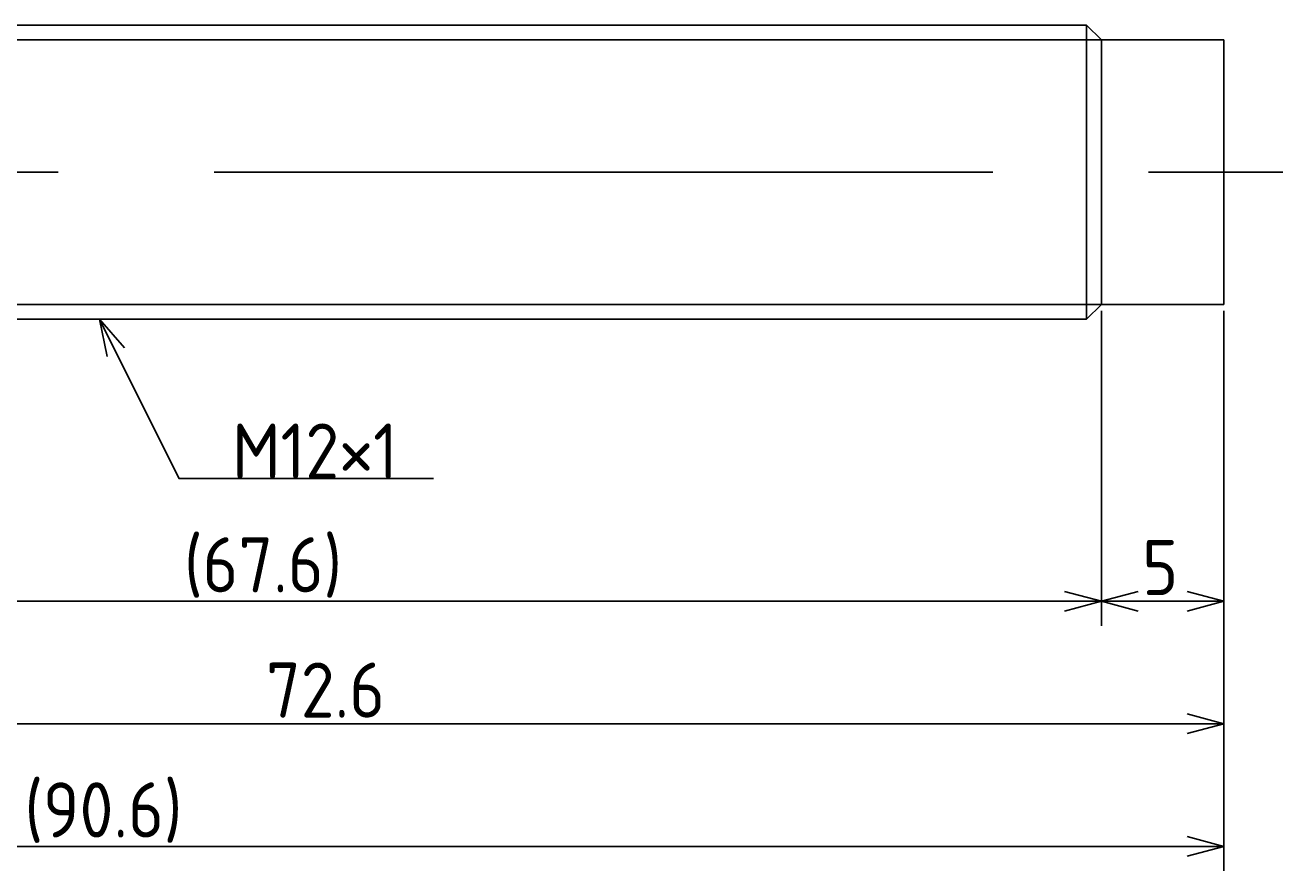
# Model space of a CAD drawing. Extents: x 138 to 298, y 142 to 184.
# Tile 4 of 4: x 246 to 298, y 142 to 176. Entities that reach past the tile are written whole.
import ezdxf

# ---------------------------------------------------------------- set-up
doc = ezdxf.new("R2010")
doc.units = 0
doc.linetypes.add('CENTER', pattern=[50.8, 31.75, -6.35, 6.35, -6.35])
doc.layers.get('0').update_dxf_attribs({"linetype": 'CONTINUOUS'})
doc.layers.get('DEFPOINTS').update_dxf_attribs({"linetype": 'CONTINUOUS'})
for name, color, linetype in [('図形', 7, 'CONTINUOUS'), ('図枠', 7, 'CONTINUOUS'), ('寸法_文字', 3, 'CONTINUOUS')]:
    doc.layers.add(name, color=color, linetype=linetype)
doc.layers.get('0').off()
doc.styles.add('DIMENSION', font='isocp.shx', dxfattribs={"bigfont": 'bigfont.shx'})
doc.dimstyles.get("Standard").update_dxf_attribs({"dimtxt": 0.18, "dimasz": 0.18, "dimexe": 0.18, "dimexo": 0.0625, "dimgap": 0.09, "dimtad": 0, "dimtih": 1, "dimtoh": 1, "dimzin": 0, "dimcen": 0.09, "dimazin": 3, "dimtfac": 1, "dimtofl": 0, "dimtmove": 0, "dimatfit": 3})

# ---------------------------------------------------------------- blocks, each defined once
blk = doc.blocks.new('_OPEN30')
at = {"color": 0, "linetype": 'BYBLOCK'}
for p, q in [((-1, 0.268), (0, 0)), ((0, 0), (-1, -0.268)), ((0, 0), (-1, 0))]:
    blk.add_line(p, q, dxfattribs=at)
blk = doc.blocks.new('*U14')
at = {"layer": '寸法_文字', "color": 3, "style": 'DIMENSION'}
blk.add_text('5', height=2.25, dxfattribs=at).set_placement((291.766, 152.75))
blk = doc.blocks.new('*D13')
at = {"layer": 'DEFPOINTS', "color": 0}
for p in [(290.1, 164.6), (295.1, 164.6), (290.1, 152.5)]:
    blk.add_point(p, dxfattribs=at)
at = {"layer": '寸法_文字', "color": 3}
for p, q in [((290.1, 164.35), (290.1, 151.5)), ((295.1, 164.35), (295.1, 151.5)), ((293.6, 152.5), (291.6, 152.5))]:
    blk.add_line(p, q, dxfattribs=at)
at = {"layer": '図枠'}
blk.add_blockref('*U14', (0, 0), dxfattribs=at)
at = {"layer": '寸法_文字', "color": 3, "xscale": 1.5, "yscale": 1.5, "zscale": 1.5, "rotation": 180}
blk.add_blockref('_OPEN30', (290.1, 152.5), dxfattribs=at)
at = {"layer": '寸法_文字', "color": 3, "xscale": 1.5, "yscale": 1.5, "zscale": 1.5}
blk.add_blockref('_OPEN30', (295.1, 152.5), dxfattribs=at)
blk = doc.blocks.new('*U16')
at = {"layer": '寸法_文字', "color": 3, "style": 'DIMENSION'}
blk.add_text('(67.6)', height=2.25, dxfattribs=at).set_placement((252.7, 152.8625))
blk = doc.blocks.new('*D15')
at = {"layer": 'DEFPOINTS', "color": 0}
for p in [(222.5, 165.1), (290.1, 164.6), (222.5, 152.5)]:
    blk.add_point(p, dxfattribs=at)
at = {"layer": '寸法_文字', "color": 3}
for p, q in [((222.5, 164.85), (222.5, 151.5)), ((290.1, 164.35), (290.1, 151.5)), ((288.6, 152.5), (224, 152.5))]:
    blk.add_line(p, q, dxfattribs=at)
at = {"layer": '図枠'}
blk.add_blockref('*U16', (0, 0), dxfattribs=at)
at = {"layer": '寸法_文字', "color": 3, "xscale": 1.5, "yscale": 1.5, "zscale": 1.5, "rotation": 180}
blk.add_blockref('_OPEN30', (222.5, 152.5), dxfattribs=at)
at = {"layer": '寸法_文字', "color": 3, "xscale": 1.5, "yscale": 1.5, "zscale": 1.5}
blk.add_blockref('_OPEN30', (290.1, 152.5), dxfattribs=at)
blk = doc.blocks.new('*U24')
at = {"layer": '寸法_文字', "color": 3, "style": 'DIMENSION'}
blk.add_text('72.6', height=2.25, dxfattribs=at).set_placement((256.044, 147.75))
blk = doc.blocks.new('*D23')
at = {"layer": 'DEFPOINTS', "color": 0}
for p in [(222.5, 165.147), (295.1, 164.6), (295.1, 147.5)]:
    blk.add_point(p, dxfattribs=at)
at = {"layer": '寸法_文字', "color": 3}
for p, q in [((222.5, 164.897), (222.5, 146.5)), ((295.1, 164.35), (295.1, 146.5)), ((224, 147.5), (293.6, 147.5))]:
    blk.add_line(p, q, dxfattribs=at)
at = {"layer": '図枠'}
blk.add_blockref('*U24', (0, 0), dxfattribs=at)
at = {"layer": '寸法_文字', "color": 3, "xscale": 1.5, "yscale": 1.5, "zscale": 1.5, "rotation": 180}
blk.add_blockref('_OPEN30', (222.5, 147.5), dxfattribs=at)
at = {"layer": '寸法_文字', "color": 3, "xscale": 1.5, "yscale": 1.5, "zscale": 1.5}
blk.add_blockref('_OPEN30', (295.1, 147.5), dxfattribs=at)
blk = doc.blocks.new('*U26')
at = {"layer": '寸法_文字', "color": 3, "style": 'DIMENSION'}
blk.add_text('(90.6)', height=2.25, dxfattribs=at).set_placement((246.196, 142.862))
blk = doc.blocks.new('*D25')
at = {"layer": 'DEFPOINTS', "color": 0}
for p in [(204.5, 167.5), (295.1, 164.6), (204.5, 142.5)]:
    blk.add_point(p, dxfattribs=at)
at = {"layer": '寸法_文字', "color": 3}
for p, q in [((204.5, 167.25), (204.5, 141.5)), ((295.1, 164.35), (295.1, 141.5)), ((293.6, 142.5), (206, 142.5))]:
    blk.add_line(p, q, dxfattribs=at)
at = {"layer": '図枠'}
blk.add_blockref('*U26', (0, 0), dxfattribs=at)
at = {"layer": '寸法_文字', "color": 3, "xscale": 1.5, "yscale": 1.5, "zscale": 1.5, "rotation": 180}
blk.add_blockref('_OPEN30', (204.5, 142.5), dxfattribs=at)
at = {"layer": '寸法_文字', "color": 3, "xscale": 1.5, "yscale": 1.5, "zscale": 1.5}
blk.add_blockref('_OPEN30', (295.1, 142.5), dxfattribs=at)
blk = doc.blocks.new('*U31')
at = {"layer": '寸法_文字'}
blk.add_lwpolyline([(249.921, 162.658), (252.5, 157.5), (255, 157.5), (262.875, 157.5)], dxfattribs=at)
at = {"layer": '寸法_文字', "xscale": 1.5, "yscale": 1.5, "zscale": 1.5, "rotation": 116.5650511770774}
blk.add_blockref('_OPEN30', (249.25, 164), dxfattribs=at)
blk = doc.blocks.new('*U32')
at = {"layer": '寸法_文字', "style": 'DIMENSION'}
blk.add_text('M12×1', height=2.25, dxfattribs=at).set_placement((254.6625, 157.5))

msp = doc.modelspace()

# ---------------------------------------------------------------- linework, layer by layer
at = {"layer": '図形'}
for p, q in [((224.6, 176), (289.5, 176)), ((289.5, 164), (289.5, 176)), ((290.1, 175.4), (289.5, 176)), ((290.1, 175.4), (295.1, 175.4)), ((290.1, 164.6), (290.1, 175.4)), ((295.1, 164.6), (295.1, 175.4)), ((290.1, 164.6), (289.5, 164)), ((290.1, 164.6), (295.1, 164.6)), ((224.6, 164), (289.5, 164))]:
    msp.add_line(p, q, dxfattribs=at)
at = {"layer": '図形', "color": 3}
for p, q in [((224, 175.4), (290.1, 175.4)), ((224, 164.6), (290.1, 164.6))]:
    msp.add_line(p, q, dxfattribs=at)
at = {"layer": '図形', "color": 3, "linetype": 'CENTER'}
msp.add_line((203.125, 170), (297.5, 170), dxfattribs=at)

# ---------------------------------------------------------------- block references
at = {"layer": '寸法_文字'}
for name in ['*U31', '*U32']:
    msp.add_blockref(name, (0, 0), dxfattribs=at)

# ---------------------------------------------------------------- dimensions: what is measured, and where the dimension line sits
for base, p1, p2, picture, middle in [((204.5, 142.5), (295.1, 164.6), (204.5, 167.5), '*D25', (249.8, 142.5)), ((222.5, 152.5), (290.1, 164.6), (222.5, 165.1), '*D15', (256.3, 152.5))]:
    dim = msp.add_linear_dim(base=base, p1=p1, p2=p2, text='(<>)', dimstyle='Standard', override={"dimscale": 0.5}, dxfattribs=at)
    dim.commit()
    dim.dimension.update_dxf_attribs({"geometry": picture, "text_midpoint": middle, "dimtype": 128})
for base, p1, p2, picture, middle in [((295.1, 147.5), (222.5, 165.147), (295.1, 164.6), '*D23', (258.8, 147.5)), ((290.1, 152.5), (295.1, 164.6), (290.1, 164.6), '*D13', (292.6, 152.5))]:
    dim = msp.add_linear_dim(base=base, p1=p1, p2=p2, dimstyle='Standard', override={"dimscale": 0.5}, dxfattribs=at)
    dim.commit()
    dim.dimension.update_dxf_attribs({"geometry": picture, "text_midpoint": middle, "dimtype": 128})

doc.saveas('drawing.dxf')
